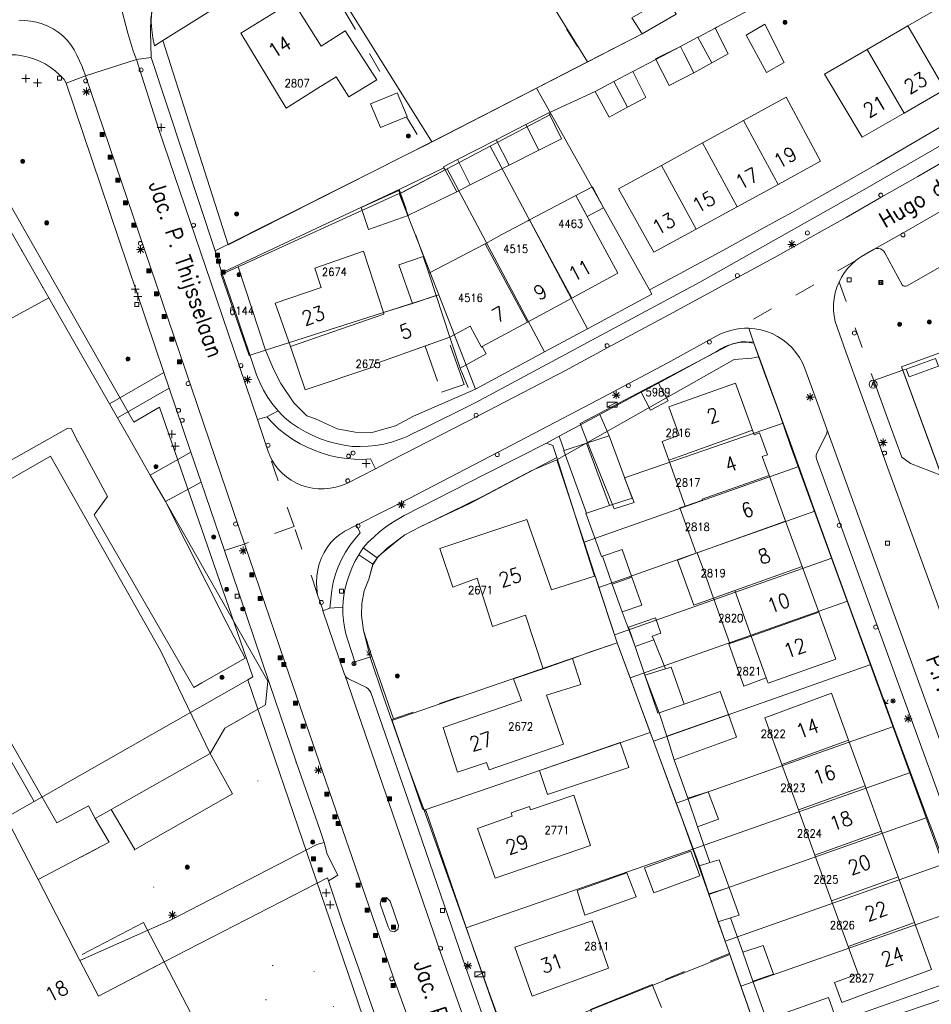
# Model space of a CAD drawing. Header units: metres. Extents: x 3 to 114181, y 112716 to 476231.
# Tile 45 of 90: x 112845 to 112959, y 475206 to 475329. Entities that reach past the tile are written whole.
import ezdxf
from ezdxf.enums import TextEntityAlignment as Align

# ---------------------------------------------------------------- set-up
doc = ezdxf.new("R2010")
doc.units = ezdxf.units.M
doc.header["$MEASUREMENT"] = 0
for name, pattern in [('DGN Style 1', [5.201608, 0.008655, -5.192953]), ('DGN Style 2', [8.654921, 5.192953, -3.461969]), ('DGN Style 3', [12.11689, 8.654921, -3.461969]), ('DGN Style 5', [6.058445, 2.596476, -3.461969])]:
    doc.linetypes.add(name, pattern=pattern)
for name, color, linetype, lineweight in [('Cultuurscheiding BGT', 3, 'DGN Style 1', 0), ('Functie scheiding OTD BGT', 7, 'DGN Style 5', 0), ('Functie scheiding WGD BGT', 7, 'DGN Style 5', 0), ('Hek BGT', 7, 'Continuous', 13), ('Kadasterperceelnummers', 14, 'Continuous', 0), ('Kadasterpercelen', 14, 'Continuous', 13), ('Kant algemeen verharding BGT', 7, 'Continuous', 0), ('Luifel H1 BGT', 1, 'DGN Style 3', 13), ('Onbegroeid terreindeel BGT', 7, 'Continuous', 0), ('Overkapping BGT', 30, 'Continuous', 13), ('Overkapping H1 BGT', 9, 'DGN Style 2', 0), ('Pand BGT', 7, 'Continuous', 13), ('Symbool Afvalbak BGT', 5, 'Continuous', 0), ('Symbool Boom BGT', 3, 'Continuous', 0), ('Symbool Brandkraan BGT', 1, 'Continuous', 0), ('Symbool Brievenbus BGT', 3, 'Continuous', 0), ('Symbool Inspectieput BGT', 5, 'Continuous', 0), ('Symbool Kast BGT', 7, 'Continuous', 0), ('Symbool Kolk BGT', 5, 'Continuous', 0), ('Symbool Lichtmast BGT', 7, 'Continuous', 0), ('Symbool Paal - Steen BGT', 7, 'Continuous', 0), ('Symbool Poller BGT', 5, 'Continuous', 0), ('Symbool Verkeersbordpaal BGT', 7, 'Continuous', 0), ('Symbool Verklikker Transportleiding BGT', 5, 'Continuous', 0), ('Symbool Waterleidingput BGT', 5, 'Continuous', 0), ('Tekst Nummeraanduidingsreeks BGT', 7, 'Continuous', 0), ('Tekst ORL Straatnaam BGT', 3, 'Continuous', 0), ('Tussenmuur BGT', 7, 'Continuous', 13)]:
    doc.layers.add(name, color=color, linetype=linetype, lineweight=lineweight)
doc.styles.add('Style-STANDARD', font='STANDARD.shx')

# ---------------------------------------------------------------- blocks, each defined once
blk = doc.blocks.new('CELQ31')
at = {"layer": 'Symbool Verklikker Transportleiding BGT'}
for p, q in [((0, 0), (-0.025, 0.05)), ((-0.025, 0), (0.025, 0)), ((0, 0), (0.025, 0.05))]:
    blk.add_line(p, q, dxfattribs=at)
blk = doc.blocks.new('CELQ70')
at = {"layer": 'Symbool Kast BGT'}
for p, q in [((-0.062, 0.031), (0.062, 0.031)), ((-0.062, -0.031), (-0.062, 0.031)), ((-0.062, -0.031), (0.062, 0.031)), ((0.062, -0.031), (0.062, 0.031)), ((-0.062, -0.031), (0.062, -0.031))]:
    blk.add_line(p, q, dxfattribs=at)
blk = doc.blocks.new('CELQ49')
at = {"layer": 'Symbool Afvalbak BGT'}
blk.add_circle((0, 0), 0.05, dxfattribs=at)
at = {"layer": 'Symbool Afvalbak BGT', "style": 'Style-STANDARD'}
blk.add_text('A', height=0.0667, dxfattribs=at).set_placement((0.003, 0.003), align=Align.MIDDLE_CENTER)
blk = doc.blocks.new('CELQ21')
at = {"layer": 'Symbool Lichtmast BGT'}
for p, q in [((-0.05, 0), (0.05, 0)), ((0.035, -0.034), (-0.035, 0.034)), ((0.035, 0.034), (-0.035, -0.034)), ((0, 0.053), (0, -0.047))]:
    blk.add_line(p, q, dxfattribs=at)
blk = doc.blocks.new('CELQ42')
at = {"layer": 'Symbool Brandkraan BGT'}
for p, q in [((-0.021, 0.021), (0.021, -0.021)), ((-0.021, -0.021), (0.021, 0.021))]:
    blk.add_line(p, q, dxfattribs=at)
blk.add_circle((0, 0), 0.025, dxfattribs=at)
blk = doc.blocks.new('CELQ72')
at = {"layer": 'Symbool Inspectieput BGT', "flags": 128}
blk.add_lwpolyline([(0.025, 0.025), (-0.025, 0.025), (-0.025, -0.025), (0.025, -0.025)], close=True, dxfattribs=at)
blk = doc.blocks.new('CELQ24_1')
at = {"layer": 'Symbool Kolk BGT'}
blk.add_circle((0, 0), 0.025, dxfattribs=at)
blk = doc.blocks.new('CELQ24_2')
at = {"layer": 'Symbool Waterleidingput BGT'}
blk.add_circle((0, 0), 0.025, dxfattribs=at)
blk = doc.blocks.new('CELQ64')
at = {"layer": 'Symbool Brievenbus BGT'}
for p, q in [((-0.025, 0.031), (0.025, 0.031)), ((-0.025, -0.019), (-0.025, 0.031)), ((-0.025, 0.031), (-0.007, 0.005)), ((-0.025, -0.019), (-0.007, 0.005)), ((0.025, 0.031), (0.007, 0.005)), ((0.007, 0.005), (0.025, -0.019)), ((0.025, 0.031), (0.025, -0.019)), ((0.025, -0.019), (-0.025, -0.019))]:
    blk.add_line(p, q, dxfattribs=at)
blk.add_arc((0, 0.025), 0.0125, 233.7105, 306.2901, dxfattribs=at)
blk = doc.blocks.new('CELA07')
at = {"layer": 'Symbool Boom BGT'}
for radius in [0.025, 0.018, 0.011, 0.00407]:
    blk.add_circle((0, 0), radius, dxfattribs=at)
blk = doc.blocks.new('CELQ30')
at = {"layer": 'Symbool Verkeersbordpaal BGT'}
for p, q in [((-0.05, 0), (0.05, 0)), ((0, 0.05), (0, -0.05))]:
    blk.add_line(p, q, dxfattribs=at)
blk = doc.blocks.new('CELQ20_1')
at = {"layer": 'Symbool Poller BGT', "flags": 128}
for points in [[(-0.025, -0.025), (-0.025, 0.025), (0.025, 0.025), (0.025, -0.025)], [(-0.018, -0.018), (-0.018, 0.018), (0.018, 0.018), (0.018, -0.018)], [(-0.011, -0.011), (-0.011, 0.011), (0.011, 0.011), (0.011, -0.011)], [(-0.004, -0.004), (-0.004, 0.004), (0.004, 0.004), (0.004, -0.004)]]:
    blk.add_lwpolyline(points, close=True, dxfattribs=at)
blk = doc.blocks.new('CELQ20')
at = {"layer": 'Symbool Paal - Steen BGT', "flags": 128}
for points in [[(-0.025, -0.025), (-0.025, 0.025), (0.025, 0.025), (0.025, -0.025)], [(-0.018, -0.018), (-0.018, 0.018), (0.018, 0.018), (0.018, -0.018)], [(-0.011, -0.011), (-0.011, 0.011), (0.011, 0.011), (0.011, -0.011)], [(-0.004, -0.004), (-0.004, 0.004), (0.004, 0.004), (0.004, -0.004)]]:
    blk.add_lwpolyline(points, close=True, dxfattribs=at)

msp = doc.modelspace()

# ---------------------------------------------------------------- linework, layer by layer
at = {"layer": 'Cultuurscheiding BGT', "flags": 128}
for points in [[(112825.35, 475314.85), (112825.85, 475313.97), (112825.75, 475313.91), (112841.51, 475307.07), (112848.96, 475294.07)], [(112852.57, 475276.22), (112849.2, 475274.28)], [(112869.14, 475237.14), (112870.98, 475240.3), (112876.05, 475243.2), (112876.36, 475246.18), (112863.54, 475268.61)], [(112891.85, 475265.94), (112891.06, 475265.4), (112890.3, 475264.81)], [(112879.89, 475236.08), (112871.91, 475232.1)], [(112859.73, 475225.11), (112859.65, 475225.07), (112861.69, 475221.2), (112864.2, 475216.31)], [(112878.34, 475201.5), (112875.99, 475206.64), (112875.95, 475210.63), (112879.53, 475210.61), (112882.97, 475209.63), (112884.29, 475206.48), (112886.83, 475196.21), (112887.2, 475191.75), (112885.04, 475190.96), (112883.49, 475192.29), (112878.34, 475201.5)]]:
    msp.add_lwpolyline(points, dxfattribs=at)
at = {"layer": 'Functie scheiding OTD BGT', "flags": 128}
for points in [[(112876.77, 475345.52), (112892.04, 475319.5)], [(112904.1, 475343.15), (112905.83, 475340.36), (112916.25, 475323.54)], [(112893.68, 475316.71), (112895.83, 475313.05)], [(112892.78, 475307.6), (112892.93, 475307.17), (112893.93, 475304.39), (112895.78, 475299.25)], [(112900.37, 475285.27), (112902.24, 475280.96)], [(112892.04, 475241.47), (112907.04, 475246.46)], [(112847.62, 475221.36), (112855.46, 475225.49), (112856.5, 475226.06), (112854.76, 475228.99)], [(112934.03, 475212.15), (112924.38, 475208.24)]]:
    msp.add_lwpolyline(points, dxfattribs=at)
at = {"layer": 'Functie scheiding WGD BGT', "flags": 128}
for points in [[(112861.78, 475324.12), (112859.92, 475323.85)], [(112853.55, 475321.81), (112851.12, 475320.89)], [(112869.78, 475299.95), (112870.6, 475297.22)], [(112949.83, 475298.73), (112934.87, 475290.16)], [(112947.75, 475296.05), (112952.07, 475283.75)], [(112936.45, 475290.27), (112937.1, 475288.42)], [(112863.36, 475284.73), (112864.03, 475282.79)], [(112877.65, 475279.94), (112876.22, 475279.2)], [(112879.63, 475265.48), (112877.2, 475272.43), (112876.58, 475274.38)], [(112879.63, 475265.48), (112873.43, 475263.32)], [(112882.56, 475256.95), (112882.02, 475258.65), (112879.63, 475265.48)], [(112870.93, 475262.48), (112873.43, 475263.32)], [(112884.09, 475255.27), (112885.72, 475255.4)]]:
    msp.add_lwpolyline(points, dxfattribs=at)
at = {"layer": 'Hek BGT', "flags": 128}
for points in [[(112869.14, 475237.14), (112870.98, 475240.3), (112876.05, 475243.2), (112876.36, 475246.18), (112863.54, 475268.61), (112861.65, 475271.92), (112859.13, 475276.34), (112857.55, 475279.09), (112856.56, 475280.81), (112848.96, 475294.07), (112841.51, 475307.07)], [(112832.89, 475264.97), (112849.2, 475274.28)], [(112854.76, 475228.99), (112853.93, 475230.57), (112849.98, 475228.45), (112830.07, 475263.24)], [(112847.62, 475221.36), (112855.46, 475225.49), (112856.5, 475226.06), (112854.76, 475228.99), (112856.76, 475230.13), (112869.14, 475237.14)], [(112856.76, 475230.13), (112859.73, 475225.11), (112871.91, 475232.1), (112869.14, 475237.14)]]:
    msp.add_lwpolyline(points, dxfattribs=at)
at = {"layer": 'Kadasterpercelen', "linetype": 'Continuous', "flags": 128}
for points in [[(112907.44, 475361.96), (112896.7, 475355.29), (112916.28, 475323.55), (112923.13, 475327.07), (112927.39, 475329.54)], [(112909.94, 475320.3), (112896.86, 475313.58), (112881.74, 475337.8), (112877.7, 475344.26), (112896.48, 475355.66), (112896.7, 475355.29), (112916.28, 475323.55), (112913.28, 475322.01)], [(112876.91, 475345.53), (112877.7, 475344.26), (112881.74, 475337.8), (112863.22, 475326.25), (112862.16, 475325.59), (112861.96, 475326.57), (112861.84, 475327.55), (112861.78, 475328.55), (112861.8, 475329.54), (112861.88, 475330.54), (112862.04, 475331.52), (112862.26, 475332.49), (112862.53, 475333.39), (112862.87, 475334.27), (112863.28, 475335.11), (112863.74, 475335.93), (112864.27, 475336.71), (112864.86, 475337.44), (112865.5, 475338.13), (112866.19, 475338.76), (112866.93, 475339.34), (112873.73, 475343.59)], [(112863.22, 475326.25), (112871.4, 475300.7), (112896.86, 475313.58), (112881.74, 475337.8)], [(112924.35, 475294.54), (112924.05, 475295.08), (112911.77, 475317.04), (112904.12, 475313.02), (112916.3, 475290.19)], [(112873.83, 475246.34), (112874.46, 475246.69), (112862.8, 475280.4), (112859.58, 475278.52), (112837.9, 475316.6), (112808.34, 475299.14), (112821.05, 475276.86), (112847.13, 475231.13)], [(112910.94, 475287.31), (112916.3, 475290.19), (112904.12, 475313.02), (112898.76, 475310.21)], [(112902.29, 475282.65), (112897.71, 475294.43), (112892.78, 475307.1), (112893.14, 475307.26), (112898.76, 475310.21), (112910.94, 475287.31)], [(112872.62, 475297.97), (112892.78, 475307.1), (112897.71, 475294.43), (112876.06, 475287.53)], [(112874.01, 475286.87), (112870.5, 475297), (112872.62, 475297.97), (112876.06, 475287.53)], [(112996.33, 475278.58), (112962.52, 475266.51), (112955.56, 475285.47), (112989.27, 475297.8), (112992.96, 475287.95)], [(112902.29, 475282.65), (112894.56, 475279.27), (112892.32, 475278.09), (112889.22, 475277.2), (112887.28, 475277.3), (112885.01, 475277.72), (112882.29, 475278.95), (112881.23, 475279.32), (112879.61, 475280.94), (112877.97, 475283.37), (112877.05, 475285.18), (112876.06, 475287.53), (112897.71, 475294.43)], [(112915.38, 475278.35), (112916.32, 475276.01), (112934.63, 475286.38), (112936.84, 475286.52), (112937.28, 475286.61), (112937.63, 475286.71), (112937.79, 475286.55), (112937.06, 475288.55), (112936.07, 475288.58), (112935.52, 475288.56), (112934.97, 475288.47), (112934.44, 475288.33), (112933.93, 475288.11), (112926.48, 475284.19)], [(112937.79, 475286.55), (112937.63, 475286.71), (112937.28, 475286.61), (112936.84, 475286.52), (112934.63, 475286.38), (112916.32, 475276.01), (112919.62, 475267.7), (112922.12, 475268.5), (112920.91, 475271.59), (112940.76, 475278.43)], [(112912.48, 475273.84), (112916.32, 475276.01), (112919.62, 475267.7), (112922.12, 475268.5), (112920.91, 475271.59), (112940.76, 475278.43), (112941.51, 475276.36), (112942.72, 475273.01), (112915.87, 475263.55)], [(112762.9, 475243.74), (112786.87, 475196.84), (112790.6, 475198.96), (112847.13, 475231.13), (112821.05, 475276.86)], [(112912.48, 475273.84), (112915.87, 475263.55), (112917.73, 475257.89), (112919.68, 475251.95), (112920.01, 475250.95), (112920.02, 475250.94), (112891.85, 475241.26), (112890.82, 475244.22), (112889.16, 475249.05), (112888.32, 475252.5), (112888.06, 475254.36), (112888.1, 475255.88), (112888.39, 475257.44), (112888.99, 475258.93), (112889.46, 475260.7), (112890.15, 475261.73), (112892.33, 475263.59), (112893.45, 475264.47), (112895.4, 475265.47), (112897.22, 475266.33), (112903.17, 475269.23), (112909.34, 475272.48)], [(112942.72, 475273.01), (112944.73, 475267.41), (112917.73, 475257.89), (112915.87, 475263.55)], [(112946.85, 475261.53), (112944.73, 475267.41), (112917.73, 475257.89), (112919.68, 475251.95)], [(112946.85, 475261.53), (112919.68, 475251.95), (112920.01, 475250.95), (112920.02, 475250.94), (112921.62, 475246.59), (112948.78, 475256.17)], [(112948.78, 475256.17), (112921.62, 475246.59), (112923.55, 475241.34), (112924.13, 475239.77), (112924.54, 475238.66), (112951.7, 475248.23), (112949.28, 475254.78)], [(112891.85, 475241.26), (112893.83, 475235.54), (112895.87, 475230.05), (112924.13, 475239.77), (112923.55, 475241.34), (112921.62, 475246.59), (112920.02, 475250.94)], [(112951.7, 475248.23), (112924.54, 475238.66), (112927.39, 475230.93), (112954.56, 475240.51)], [(112873.83, 475246.34), (112847.13, 475231.13), (112790.6, 475198.96), (112839.68, 475105.85), (112865.61, 475119.54), (112884.12, 475129.19), (112912.24, 475143.57), (112901.26, 475169.86), (112895.12, 475184.93), (112891.38, 475194.98), (112886.34, 475209.74), (112884.11, 475216.34)], [(112954.56, 475240.51), (112927.39, 475230.93), (112928.08, 475229.06), (112929.45, 475225.15), (112956.69, 475234.75)], [(112895.87, 475230.05), (112901.12, 475215.34), (112929.45, 475225.15), (112928.08, 475229.06), (112927.39, 475230.93), (112924.54, 475238.66), (112924.13, 475239.77)], [(112956.69, 475234.75), (112929.45, 475225.15), (112931.45, 475219.49), (112958.77, 475229.12)], [(112958.77, 475229.12), (112931.45, 475219.49), (112933.5, 475213.66), (112960.91, 475223.32), (112959.4, 475227.41)], [(112901.12, 475215.34), (112929.45, 475225.15), (112931.45, 475219.49), (112933.5, 475213.66), (112934.08, 475211.99), (112906.28, 475200.93), (112904.09, 475207)], [(112960.91, 475223.32), (112933.5, 475213.66), (112934.08, 475211.99), (112934.64, 475210.41), (112935.47, 475208.04), (112962.97, 475217.73)], [(112962.97, 475217.73), (112935.47, 475208.04), (112938.19, 475200.32), (112965.81, 475210.05)], [(112906.28, 475200.93), (112934.08, 475211.99), (112934.64, 475210.41), (112935.47, 475208.04), (112938.19, 475200.32), (112939.18, 475197.51), (112939.18, 475197.48), (112911.69, 475186.45), (112909.69, 475191.43)], [(112965.81, 475210.05), (112938.19, 475200.32), (112939.18, 475197.51), (112939.18, 475197.48), (112940.97, 475192.7), (112968.55, 475202.62)]]:
    msp.add_lwpolyline(points, close=True, dxfattribs=at)
msp.add_lwpolyline([(112988.49, 475331.89), (112952.47, 475310.79), (112949.93, 475309.33), (112947.23, 475307.79), (112944.62, 475306.32), (112941.99, 475304.84), (112940.29, 475303.9), (112937.81, 475302.52), (112936.2, 475301.64), (112934.04, 475300.46), (112931.82, 475299.25), (112929.79, 475298.15), (112927.88, 475297.12), (112924.05, 475295.08), (112911.77, 475317.04), (112909.94, 475320.3), (112913.28, 475322.01), (112916.28, 475323.55), (112923.13, 475327.07), (112927.39, 475329.54)], dxfattribs=at)
at = {"layer": 'Kant algemeen verharding BGT', "flags": 128}
for points in [[(112861.78, 475324.12), (112861.68, 475327.35), (112861.71, 475329), (112862.06, 475330.92), (112862.56, 475333.25), (112863.22, 475334.66), (112864.26, 475336.52), (112864.9, 475337.48), (112866.27, 475338.91), (112870.63, 475341.81), (112875.49, 475344.72), (112876.77, 475345.52), (112896.2, 475357.46), (112896.41, 475357.09), (112900.29, 475359.42), (112938.1, 475382.57)], [(112932.25, 475327.78), (112932.47, 475327.89), (112943.29, 475333.68)], [(112859.92, 475323.85), (112859.7, 475324.5), (112859.49, 475325.09), (112858.84, 475327.17), (112858.16, 475329.85)], [(112845.21, 475328.7), (112845.96, 475328.72), (112846.71, 475328.66), (112847.44, 475328.52), (112848.16, 475328.31), (112848.85, 475328.04), (112849.52, 475327.69), (112850.14, 475327.28), (112850.72, 475326.81), (112851.25, 475326.28), (112851.73, 475325.71), (112852.14, 475325.08), (112852.49, 475324.42), (112853.14, 475322.99), (112853.24, 475322.71), (112853.25, 475322.67), (112853.55, 475321.81)], [(113000, 475328.31), (112996.66, 475326.27), (112984.81, 475319.1), (112975.12, 475313.38), (112965.39, 475307.72), (112955.64, 475302.1), (112952.13, 475300.16)], [(112923.13, 475327.07), (112916.25, 475323.54), (112895.83, 475313.05), (112895.4, 475312.83), (112869.78, 475299.95)], [(112921.97, 475322.36), (112924.85, 475323.88), (112927.93, 475325.5)], [(112848.96, 475294.07), (112856.56, 475280.81), (112863.36, 475284.73), (112855.46, 475308.09), (112851.12, 475320.89), (112850.88, 475321.36), (112850.35, 475321.92), (112849.77, 475322.43), (112849.15, 475322.89), (112848.5, 475323.3), (112847.81, 475323.65), (112847.1, 475323.94), (112846.37, 475324.17), (112845.63, 475324.33), (112844.89, 475324.43), (112844.14, 475324.46), (112843.39, 475324.41), (112842.64, 475324.31), (112841.91, 475324.13), (112841.2, 475323.89), (112840.52, 475323.58), (112825.35, 475314.85)], [(112876.58, 475274.38), (112876.38, 475274.88), (112875.04, 475278.86), (112869.24, 475296.04), (112862.72, 475315.12), (112859.92, 475323.85), (112853.55, 475321.81)], [(112869.78, 475299.95), (112861.78, 475324.12)], [(112873.43, 475263.32), (112857.31, 475310.78), (112853.55, 475321.81)], [(113000, 475321.26), (112995.65, 475318.61), (112988.21, 475314.15), (112977.6, 475307.9), (112966.95, 475301.71), (112956.26, 475295.59), (112956.09, 475295.52), (112955.91, 475295.52), (112955.74, 475295.59), (112955.62, 475295.72), (112953.46, 475299.7), (112953.32, 475299.91), (112953.13, 475300.09), (112952.9, 475300.21), (112952.65, 475300.26), (112952.39, 475300.25), (112952.13, 475300.16), (112950.55, 475299.24), (112950.19, 475299), (112949.83, 475298.73)], [(112971.5, 475319.48), (112950.97, 475307.65), (112930.35, 475296.02), (112902.24, 475280.96), (112895.47, 475277.59), (112894.57, 475277.15), (112893.67, 475276.72), (112892.75, 475276.35), (112891.81, 475276.04), (112890.84, 475275.8), (112889.86, 475275.63), (112888.88, 475275.52), (112887.88, 475275.48), (112886.89, 475275.51), (112885.87, 475275.65), (112884.87, 475275.85), (112883.88, 475276.12), (112882.91, 475276.46), (112881.97, 475276.86), (112881.05, 475277.32), (112880.17, 475277.84), (112879.32, 475278.42), (112878.51, 475279.05), (112878.07, 475279.49), (112877.65, 475279.94)], [(112908.59, 475315.73), (112911.46, 475317.21), (112917.25, 475319.86)], [(112870.6, 475297.22), (112871.54, 475297.65), (112892.78, 475307.6), (112898.36, 475310.34), (112898.3, 475310.44), (112900.05, 475311.35)], [(112962.06, 475311.81), (112957.57, 475309.23), (112953.07, 475306.7), (112948.62, 475304.12), (112944.15, 475301.6), (112939.66, 475299.11), (112935.14, 475296.67), (112927.01, 475292.25), (112918.85, 475287.88), (112913.53, 475285.01), (112908.18, 475282.19), (112902.81, 475279.41), (112891.78, 475273.74), (112889.81, 475272.71), (112886.24, 475270.88), (112885.55, 475270.61), (112884.85, 475270.4), (112884.12, 475270.27), (112883.38, 475270.21), (112882.65, 475270.21), (112881.91, 475270.3), (112881.19, 475270.45), (112880.49, 475270.67), (112879.86, 475270.95), (112879.25, 475271.29), (112878.69, 475271.69), (112878.16, 475272.14), (112877.69, 475272.64), (112877.26, 475273.18), (112876.89, 475273.76), (112876.58, 475274.38)], [(112988.25, 475178.99), (112987.27, 475180.72), (112972.04, 475222.75), (112959.87, 475256.23), (112953.69, 475273.26), (112952.34, 475277.01), (112948.59, 475287.33), (112947.26, 475291.12), (112947.13, 475291.83), (112947.06, 475292.55), (112947.06, 475293.27), (112947.13, 475293.99), (112947.27, 475294.69), (112947.48, 475295.39), (112947.75, 475296.05), (112948.06, 475296.66), (112948.43, 475297.24), (112948.85, 475297.77), (112949.32, 475298.27), (112949.83, 475298.73)], [(112877.65, 475279.94), (112876.97, 475280.76), (112876.36, 475281.62), (112875.81, 475282.53), (112875.33, 475283.48), (112874.92, 475284.46), (112872.43, 475291.91), (112870.6, 475297.22)], [(112848.96, 475294.07), (112826.63, 475281.92), (112826.42, 475281.62), (112834.11, 475268.07), (112851.34, 475277.78), (112851.76, 475277.74), (112852.57, 475276.22)], [(112934.87, 475290.16), (112934.17, 475290.01), (112933.49, 475289.79), (112932.84, 475289.52), (112926.24, 475285.92), (112917.57, 475281.3), (112909.6, 475277.1), (112904.11, 475274.25), (112893.99, 475269.01), (112887.42, 475265.67), (112887.87, 475264.7), (112887.21, 475263.93), (112886.6, 475263.13), (112886.05, 475262.28), (112885.57, 475261.39), (112885.15, 475260.47), (112884.81, 475259.52), (112884.53, 475258.55), (112884.33, 475257.56), (112884.09, 475255.27)], [(112934.87, 475290.16), (112935.39, 475290.23), (112935.92, 475290.27), (112936.45, 475290.27), (112937.2, 475290.21), (112937.95, 475290.07), (112938.68, 475289.87), (112939.38, 475289.6), (112940.06, 475289.25), (112940.71, 475288.83), (112941.31, 475288.36), (112941.86, 475287.83), (112942.35, 475287.24), (112942.79, 475286.62), (112943.16, 475285.95), (112943.47, 475285.25), (112944.88, 475281.39), (112946.2, 475277.66), (112981.04, 475181.82), (112982.24, 475178.45)], [(112925.16, 475283.43), (112932.43, 475287.37), (112932.95, 475287.7), (112933.5, 475287.98), (112934.07, 475288.21), (112934.66, 475288.37), (112935.27, 475288.48), (112935.88, 475288.52), (112936.49, 475288.5), (112937.1, 475288.42)], [(112937.1, 475288.42), (112938.39, 475284.78), (112940.31, 475279.62), (112941.65, 475275.7), (112960.99, 475222.59), (112978.85, 475173.36), (112979.37, 475171.77)], [(112956.13, 475285.17), (112959.81, 475286.49)], [(112955.73, 475285.02), (112952.07, 475283.75), (112954.17, 475277.98), (112955.59, 475274.17), (112956.69, 475273.35), (112960.54, 475271.89)], [(112866.74, 475274.8), (112864.03, 475282.79), (112857.55, 475279.09), (112859.13, 475276.34), (112861.65, 475271.92), (112866.74, 475274.8)], [(112885.72, 475255.4), (112885.76, 475256.15), (112885.85, 475256.89), (112885.99, 475257.63), (112886.22, 475258.54), (112886.5, 475259.42), (112886.84, 475260.29), (112887.24, 475261.13), (112887.7, 475261.94), (112888.25, 475262.81), (112888.9, 475263.52), (112889.58, 475264.18), (112890.3, 475264.81), (112891.06, 475265.4), (112891.85, 475265.94), (112893.38, 475266.86), (112903.51, 475272.04), (112907.55, 475274.09), (112911.18, 475275.93), (112912.74, 475276.77), (112917.85, 475279.48), (112923.02, 475282.27)], [(112857.55, 475279.09), (112856.56, 475280.81)], [(112875.04, 475278.86), (112876.22, 475279.2)], [(112876.22, 475279.2), (112876.96, 475278.41), (112877.74, 475277.68), (112878.58, 475277), (112879.47, 475276.39), (112880.39, 475275.84), (112881.35, 475275.36), (112882.35, 475274.95), (112883.28, 475274.61), (112884.24, 475274.34), (112885.21, 475274.13), (112886.2, 475273.99), (112887.19, 475273.91), (112888.18, 475273.89), (112889.18, 475273.95), (112889.81, 475272.71)], [(112946.2, 475277.66), (112946.24, 475277.42), (112946.21, 475277.18), (112946.11, 475276.95), (112944.93, 475274.57), (112944.87, 475274.37), (112944.87, 475274.16), (112944.93, 475273.95), (112963.65, 475222.48), (112977.43, 475184.49), (112977.57, 475184.25), (112977.75, 475184.04), (112977.96, 475183.88), (112980.53, 475182.41), (112980.75, 475182.25), (112980.92, 475182.05), (112981.04, 475181.82)], [(112863.54, 475268.61), (112871.21, 475253.42), (112873.52, 475249.04), (112868.1, 475245.94), (112867.09, 475245.37), (112854.64, 475266.94), (112856.29, 475269.24), (112852.57, 475276.22)], [(112911.18, 475275.93), (112911.95, 475275.61), (112912.47, 475274.13)], [(112866.74, 475274.8), (112868.03, 475271.05)], [(112912.47, 475274.13), (112901.58, 475268.39), (112895.4, 475265.47), (112893.45, 475264.47), (112891.28, 475262.77), (112890.01, 475261.59)], [(112863.54, 475268.61), (112861.65, 475271.92)], [(112879.89, 475236.08), (112876.56, 475245.86), (112870.93, 475262.48), (112868.03, 475271.05), (112863.54, 475268.61)], [(112882.56, 475256.95), (112882.45, 475257.73), (112882.43, 475258.52), (112882.47, 475259.3), (112882.59, 475260.08), (112882.78, 475260.85), (112883.05, 475261.59), (112883.38, 475262.26), (112883.78, 475262.89), (112884.24, 475263.48), (112884.76, 475264.02), (112885.34, 475264.5), (112885.96, 475264.92), (112887.42, 475265.67)], [(112873.43, 475263.32), (112879.04, 475246.83), (112888.95, 475218.09), (112891.99, 475209.21), (112894.43, 475202.55), (112897.01, 475195.51), (112899.63, 475188.49), (112902.06, 475182.14), (112903.67, 475178.02), (112908.09, 475166.96), (112910.45, 475161.3), (112912.88, 475155.67), (112915.09, 475150.53)], [(112890.01, 475261.59), (112888.25, 475262.81)], [(112887.7, 475261.94), (112889.47, 475260.77)], [(112889.47, 475260.77), (112888.99, 475258.93), (112888.39, 475257.44), (112888.1, 475255.88), (112888.06, 475254.36), (112888.32, 475252.5), (112889.34, 475249.26)], [(112921.33, 475152.43), (112919.77, 475156.06), (112919.67, 475156.3), (112916.33, 475164.01), (112913.63, 475170.52), (112910.72, 475177.82), (112908.48, 475183.59), (112905.5, 475191.41), (112901.42, 475202.4), (112897.92, 475212.27), (112885.95, 475246.94), (112885.94, 475246.99), (112884.59, 475250.93), (112883.24, 475254.95), (112883.2, 475255.07), (112882.56, 475256.95)], [(112926.04, 475150.68), (112922.63, 475159.36), (112919.74, 475166.31), (112916.06, 475175.28), (112912.48, 475184.52), (112908.76, 475194.12), (112906.29, 475200.64), (112902.37, 475211.77), (112896.13, 475229.9), (112895.66, 475230.21), (112891.84, 475241.37), (112892.04, 475241.47), (112889.34, 475249.26), (112887.2, 475248.6), (112886.36, 475251.31), (112886.11, 475252.1), (112885.93, 475252.92), (112885.8, 475253.74), (112885.73, 475254.57), (112885.72, 475255.4)], [(112884.09, 475255.27), (112883.24, 475254.95)], [(112919.67, 475156.3), (112919.63, 475156.49), (112919.64, 475156.68), (112919.68, 475156.86), (112920.66, 475159.35), (112920.66, 475159.67), (112920.58, 475159.98), (112916.31, 475170.2), (112913.21, 475177.76), (112910.2, 475185.66), (112906.91, 475194.21), (112903.45, 475203.57), (112900.7, 475211.44), (112894.28, 475230.21), (112889.2, 475244.76), (112889.07, 475244.99), (112888.9, 475245.19), (112888.69, 475245.36), (112886.43, 475246.45), (112886.22, 475246.57), (112886.06, 475246.74), (112885.95, 475246.94)], [(112883.37, 475226.01), (112882.88, 475227.49), (112879.89, 475236.08)], [(112883.37, 475226.01), (112883.75, 475224.53), (112885.1, 475221.92), (112883.93, 475221.22)], [(112900.35, 475176.4), (112900.03, 475177.2), (112898.28, 475181.6), (112897.16, 475184.59), (112891.61, 475199.25), (112889.64, 475204.71), (112887.71, 475210.2), (112885.68, 475215.98), (112883.93, 475221.22)], [(112891.18, 475219.14), (112891.65, 475218.69), (112892.66, 475215.65), (112892.59, 475215.11), (112892.14, 475214.82), (112891.62, 475214.97), (112891.4, 475215.46), (112890.4, 475218.32), (112890.55, 475218.95), (112891.18, 475219.14)]]:
    msp.add_lwpolyline(points, dxfattribs=at)
at = {"layer": 'Luifel H1 BGT', "flags": 128}
for points in [[(112927.93, 475325.5), (112924.81, 475323.94)], [(112928.36, 475324.64), (112927.93, 475325.5)], [(112929.6, 475322.18), (112928.36, 475324.64)], [(112924.81, 475323.94), (112924.85, 475323.88)], [(112924.85, 475323.88), (112926.49, 475320.61)], [(112926.49, 475320.61), (112929.6, 475322.18)], [(112911.46, 475317.21), (112908.59, 475315.73)], [(112913.03, 475313.96), (112911.46, 475317.21)], [(112908.59, 475315.73), (112910.23, 475312.54)], [(112910.23, 475312.54), (112913.03, 475313.96)], [(112900.05, 475311.35), (112898.3, 475310.44)], [(112901.65, 475308.19), (112900.05, 475311.35)], [(112898.5, 475310.08), (112892.93, 475307.17)], [(112898.3, 475310.44), (112898.36, 475310.34)], [(112898.36, 475310.34), (112898.5, 475310.08)], [(112899.96, 475307.34), (112898.5, 475310.08)], [(112899.96, 475307.34), (112901.65, 475308.19)], [(112892.73, 475307.47), (112888.03, 475305.35)], [(112892.86, 475307.13), (112892.73, 475307.47)], [(112892.93, 475307.17), (112892.86, 475307.13)], [(112893.87, 475304.37), (112892.86, 475307.13)], [(112893.93, 475304.39), (112899.96, 475307.34)], [(112916.94, 475307.96), (112914.84, 475306.85)], [(112918.32, 475305.33), (112916.94, 475307.96)], [(112914.84, 475306.85), (112916.08, 475304.57)], [(112888.03, 475305.35), (112888.93, 475302.6)], [(112916.08, 475304.57), (112916.27, 475304.22)], [(112916.27, 475304.22), (112918.32, 475305.33)], [(112888.93, 475302.6), (112893.87, 475304.37)], [(112893.87, 475304.37), (112893.93, 475304.39)], [(112929.9, 475262.15), (112927.54, 475261.31)], [(112930.02, 475262.2), (112929.9, 475262.15)], [(112930.91, 475259.74), (112930.02, 475262.2)], [(112927.54, 475261.31), (112929.57, 475255.67)], [(112932.05, 475256.56), (112930.91, 475259.74)], [(112929.57, 475255.67), (112932.05, 475256.56)], [(112934.57, 475257.46), (112932.05, 475256.56)], [(112932.05, 475256.56), (112934.08, 475250.86)], [(112934.72, 475257.51), (112934.57, 475257.46)], [(112936.77, 475251.81), (112934.72, 475257.51)], [(112924.81, 475254.08), (112921.42, 475252.92)], [(112925.46, 475252.18), (112924.81, 475254.08)], [(112921.42, 475252.92), (112922.24, 475250.5)], [(112924.4, 475251.81), (112925.46, 475252.18)], [(112924.59, 475251.33), (112924.4, 475251.81)], [(112936.77, 475251.81), (112934.08, 475250.86)], [(112938.65, 475246.57), (112936.77, 475251.81)], [(112922.24, 475250.5), (112923.16, 475250.82)], [(112923.16, 475250.82), (112924.59, 475251.33)], [(112934.08, 475250.86), (112933.96, 475250.82)], [(112933.96, 475250.82), (112935.83, 475245.56)], [(112926.77, 475247.92), (112926.03, 475247.7)], [(112928.38, 475243.31), (112926.77, 475247.92)], [(112926.03, 475247.7), (112923.47, 475246.92)], [(112923.47, 475246.92), (112925.1, 475242.17)], [(112935.83, 475245.56), (112938.65, 475246.57)], [(112925.24, 475242.22), (112928.38, 475243.31)], [(112925.1, 475242.17), (112925.24, 475242.22)], [(112860.82, 475216), (112852.61, 475211.72)], [(112863.39, 475211.07), (112860.82, 475216)], [(112852.61, 475211.72), (112852.85, 475211.25)], [(112852.85, 475211.25), (112855.17, 475206.78)], [(112855.17, 475206.78), (112863.39, 475211.07)]]:
    msp.add_lwpolyline(points, dxfattribs=at)
at = {"layer": 'Onbegroeid terreindeel BGT', "flags": 128}
for points in [[(112919.02, 475276.84), (112917.85, 475279.48)], [(112912.74, 475276.77), (112913.39, 475274.98)], [(112854.76, 475228.99), (112853.93, 475230.57), (112849.98, 475228.45), (112830.07, 475263.24), (112832.89, 475264.97), (112849.2, 475274.28)], [(112849.2, 475274.28), (112862.92, 475250.01), (112869.14, 475237.14)], [(112917.19, 475259.29), (112912.47, 475274.12), (112912.47, 475274.13)], [(112916.16, 475267.18), (112916.1, 475267.16), (112918.05, 475261.75), (112918.16, 475261.79)], [(112889.47, 475260.77), (112890.01, 475261.59)], [(112920.62, 475254.82), (112922.24, 475250.5)], [(112930.28, 475223.08), (112920.01, 475250.95)], [(112923.47, 475246.92), (112925.24, 475242.22)], [(112869.14, 475237.14), (112856.76, 475230.13)], [(112869.14, 475237.14), (112871.91, 475232.1)], [(112927.15, 475236.34), (112928.83, 475231.54)], [(112871.91, 475232.1), (112859.73, 475225.11)], [(112859.73, 475225.11), (112856.76, 475230.13), (112854.76, 475228.99)], [(112930.05, 475227.96), (112931.61, 475223.49)], [(112864.2, 475216.31), (112882.46, 475225.76), (112883.37, 475226.01)], [(112883.93, 475221.22), (112883.81, 475221.6), (112863.39, 475211.07)], [(112864.2, 475216.31), (112852.85, 475211.25)], [(112932.65, 475216.07), (112934.03, 475212.15), (112939.18, 475197.51)], [(112935.7, 475212.29), (112934.18, 475216.57)], [(112938.67, 475203.87), (112936.96, 475208.67)]]:
    msp.add_lwpolyline(points, dxfattribs=at)
at = {"layer": 'Overkapping BGT', "flags": 128}
msp.add_lwpolyline([(112899.09, 475289.17), (112900.37, 475285.27), (112903.64, 475287.07), (112903.15, 475287.98)], dxfattribs=at)
at = {"layer": 'Overkapping H1 BGT', "flags": 128}
for points in [[(112900.88, 475283.26), (112898.83, 475289.07), (112895.99, 475288.05), (112898.05, 475282.29)], [(112898.05, 475282.29), (112900.88, 475283.26)]]:
    msp.add_lwpolyline(points, dxfattribs=at)
at = {"layer": 'Pand BGT', "flags": 128}
for points in [[(112879.45, 475331.14), (112872.97, 475327.16), (112878.64, 475317.77), (112882.6, 475320.27), (112884.87, 475321.71), (112886.45, 475319.21), (112889.99, 475321.31), (112886.03, 475327.44), (112883.01, 475325.52), (112879.45, 475331.14)], [(112927.4, 475329.53), (112926.13, 475331.55), (112921.84, 475329.05), (112923.13, 475327.07)], [(112961.41, 475330.99), (112956.34, 475328.06)], [(112927.4, 475329.53), (112923.13, 475327.07)], [(112936.14, 475326.91), (112938.68, 475322.22), (112940.9, 475323.48), (112938.47, 475328.28), (112936.14, 475326.91)], [(112956.34, 475328.06), (112951.27, 475325.12)], [(112927.93, 475325.5), (112930.11, 475326.65), (112930.2, 475326.7), (112932.25, 475327.78)], [(112931.85, 475323.43), (112933.9, 475324.56), (112932.25, 475327.78)], [(112927.93, 475325.5), (112928.36, 475324.64), (112929.6, 475322.18), (112931.85, 475323.43)], [(112951.27, 475325.12), (112945.92, 475322.02), (112950.64, 475314.14), (112955.88, 475317.17)], [(112917.25, 475319.86), (112919.61, 475321.11), (112921.97, 475322.36)], [(112921.3, 475317.89), (112923.61, 475319.11), (112921.97, 475322.36)], [(112892.04, 475319.5), (112889.18, 475318.31), (112890.42, 475315.35), (112893.68, 475316.71), (112893.74, 475316.73), (112892.5, 475319.69), (112892.04, 475319.5)], [(112917.25, 475319.86), (112918.99, 475316.67), (112921.3, 475317.89)], [(112955.88, 475317.17), (112960.95, 475320.11)], [(112940.14, 475308.26), (112945.44, 475311.15), (112941.14, 475319.15), (112935.8, 475316.23)], [(112900.05, 475311.35), (112904.88, 475313.83), (112908.59, 475315.73)], [(112906.49, 475310.65), (112910.23, 475312.54), (112908.59, 475315.73)], [(112935.8, 475316.23), (112930.67, 475313.43)], [(112930.67, 475313.43), (112925.55, 475310.63)], [(112900.05, 475311.35), (112901.65, 475308.19), (112906.49, 475310.65)], [(112925.55, 475310.63), (112920.18, 475307.7), (112924.6, 475299.78), (112929.89, 475302.67)], [(112935.02, 475305.46), (112940.14, 475308.26)], [(112914.36, 475294.05), (112920.09, 475297.16), (112916.27, 475304.22), (112914.84, 475306.85), (112909.07, 475303.81)], [(112929.89, 475302.67), (112935.02, 475305.46)], [(112909.07, 475303.81), (112908.83, 475303.68), (112905.59, 475301.99), (112903.49, 475300.83)], [(112903.49, 475300.83), (112903.41, 475300.78), (112896.47, 475297.14)], [(112890.8, 475292.23), (112888.31, 475299.91), (112882.22, 475297.79), (112883.03, 475295.38), (112877.28, 475293.4), (112879.16, 475287.98)], [(112896.47, 475297.14), (112895.78, 475299.25), (112892.71, 475298.22), (112894.43, 475293.38)], [(112908.8, 475291.04), (112914.36, 475294.05)], [(112894.43, 475293.38), (112890.8, 475292.23)], [(112903.15, 475287.98), (112908.8, 475291.04)], [(112903.15, 475287.98), (112903.06, 475287.93), (112901.65, 475290.54), (112899.09, 475289.17)], [(112879.16, 475287.98), (112881.03, 475282.57), (112889.74, 475285.49), (112889.63, 475285.78), (112899.09, 475289.17)], [(112959.81, 475286.49), (112960.17, 475285.52), (112956.49, 475284.19), (112956.13, 475285.17)], [(112955.73, 475285.02), (112956.13, 475285.17)], [(112960.54, 475271.89), (112960.17, 475272.92), (112955.73, 475285.02)], [(112923.02, 475282.27), (112925.16, 475283.43)], [(112923.02, 475282.27), (112924.18, 475280.04), (112926.39, 475281.2), (112925.16, 475283.43)], [(112936.94, 475277.53), (112934.8, 475283.4), (112926.48, 475280.47), (112927.76, 475276.9), (112925.64, 475276.14), (112926.48, 475273.77)], [(112939, 475271.86), (112938.14, 475274.23), (112938.79, 475274.47), (112937.8, 475277.21), (112937.14, 475276.97), (112936.94, 475277.53)], [(112919.03, 475268.11), (112921.9, 475269.03), (112919.02, 475276.84), (112916.18, 475275.9)], [(112916.18, 475275.9), (112913.39, 475274.98), (112913.34, 475274.96), (112916.16, 475267.18), (112919.03, 475268.11)], [(112926.48, 475273.77), (112928.51, 475268.05)], [(112941.06, 475266.17), (112939, 475271.86)], [(112928.51, 475268.05), (112927.86, 475267.83), (112929.9, 475262.15), (112930.02, 475262.2)], [(112914.41, 475248.98), (112916.68, 475249.85), (112920.01, 475250.95), (112917.26, 475259.32), (112917.19, 475259.29), (112911.81, 475257.58), (112908.71, 475266.38), (112897.85, 475262.76), (112899.47, 475257.92), (112902.49, 475259.06), (112904.43, 475252.98), (112908.53, 475254.41), (112910.77, 475247.7)], [(112943.13, 475260.49), (112941.06, 475266.17)], [(112921.85, 475259.16), (112920.62, 475262.63), (112918.16, 475261.79), (112919.39, 475258.31)], [(112930.02, 475262.2), (112930.91, 475259.74), (112932.05, 475256.56), (112934.72, 475257.51)], [(112945.2, 475254.8), (112943.13, 475260.49)], [(112919.39, 475258.31), (112920.62, 475254.82), (112923.09, 475255.68), (112921.85, 475259.16)], [(112934.72, 475257.51), (112936.77, 475251.81)], [(112936.77, 475251.81), (112938.65, 475246.57), (112938.88, 475245.93), (112947.33, 475248.93), (112945.2, 475254.8)], [(112923.16, 475250.82), (112922.24, 475250.5), (112923.47, 475246.92), (112926.03, 475247.7), (112924.59, 475251.33), (112923.16, 475250.82)], [(112910.77, 475247.7), (112907.04, 475246.46), (112908.03, 475243.75), (112898.24, 475240.37), (112900.04, 475234.79), (112903.68, 475236.01), (112904.02, 475235.07), (112913.28, 475238.31), (112911.19, 475244.42), (112915.45, 475245.77), (112914.41, 475248.98)], [(112933.91, 475242.02), (112932.88, 475244.88), (112928.38, 475243.31), (112925.24, 475242.22), (112926.2, 475239.28)], [(112948.94, 475238.79), (112946.81, 475244.67), (112938.47, 475241.6), (112940.59, 475235.77)], [(112926.2, 475239.28), (112927.15, 475236.34), (112934.94, 475239.15), (112933.91, 475242.02)], [(112911.28, 475231.99), (112921.46, 475235.38), (112920.4, 475238.49), (112910.31, 475235.02), (112911.28, 475231.99)], [(112950.99, 475233.1), (112948.94, 475238.79)], [(112852.85, 475211.25), (112847.62, 475221.36), (112839.24, 475237.54), (112831.81, 475233.69), (112831.01, 475235.23), (112821.46, 475230.29), (112835.73, 475202.92), (112843.22, 475206.83), (112845.89, 475201.7)], [(112940.59, 475235.77), (112942.66, 475230.08)], [(112906.76, 475229.71), (112906.9, 475229.28), (112902.55, 475227.77), (112904.78, 475221.55), (112916.68, 475225.64), (112914.58, 475231.94), (112909.17, 475230.07), (112909.03, 475230.49), (112906.76, 475229.71)], [(112932.68, 475228.9), (112931.37, 475232.34), (112928.83, 475231.54), (112930.05, 475227.96), (112932.68, 475228.9)], [(112953.05, 475227.41), (112950.99, 475233.1)], [(112942.66, 475230.08), (112944.73, 475224.4)], [(112955.11, 475221.71), (112953.05, 475227.41)], [(112929.22, 475224.93), (112923.44, 475222.82), (112924.58, 475219.71), (112930.35, 475221.83), (112929.22, 475224.93)], [(112934.01, 475220.38), (112932.75, 475223.84), (112931.61, 475223.49), (112930.28, 475223.08), (112931.47, 475219.57)], [(112944.73, 475224.4), (112946.79, 475218.71)], [(112922.4, 475219.2), (112921.2, 475222.23), (112914.99, 475220.02), (112915.96, 475216.93), (112922.4, 475219.2)], [(112957.16, 475216.02), (112955.11, 475221.71)], [(112931.47, 475219.57), (112932.65, 475216.07), (112934.18, 475216.57), (112935.26, 475216.92), (112934.01, 475220.38)], [(112946.79, 475218.71), (112948.86, 475213.02)], [(112916.88, 475216.22), (112907.23, 475212.94), (112909.39, 475206.78), (112918.91, 475210.29), (112916.88, 475216.22)], [(112948.86, 475213.02), (112950.11, 475209.59), (112947.16, 475208.52), (112948.07, 475206.02), (112951.01, 475207.11), (112959.29, 475210.15), (112957.16, 475216.02)], [(112936.96, 475208.67), (112939.53, 475209.53), (112938.27, 475213.15), (112935.7, 475212.29), (112936.96, 475208.67)], [(112863.39, 475211.07), (112855.17, 475206.78), (112852.85, 475211.25)], [(112863.39, 475211.07), (112863.43, 475210.99), (112893.02, 475154.07), (112893.65, 475154.4), (112893.85, 475154.02), (112882.15, 475147.92)], [(112925.54, 475205.4), (112924.38, 475208.24), (112916.69, 475205.13), (112917.84, 475202.28)], [(112947.44, 475203.78), (112946.41, 475206.63), (112938.67, 475203.87), (112939.7, 475200.98)], [(112964.79, 475201.27), (112962.69, 475207.11), (112954.22, 475204.2), (112956.37, 475198.24)]]:
    msp.add_lwpolyline(points, dxfattribs=at)
at = {"layer": 'Tussenmuur BGT', "flags": 128}
for points in [[(112960.95, 475320.11), (112956.34, 475328.06)], [(112931.85, 475323.43), (112930.11, 475326.65)], [(112951.27, 475325.12), (112955.88, 475317.17)], [(112921.3, 475317.89), (112919.61, 475321.11)], [(112940.14, 475308.26), (112935.8, 475316.23)], [(112906.49, 475310.65), (112904.88, 475313.83)], [(112935.02, 475305.46), (112930.67, 475313.43)], [(112929.89, 475302.67), (112925.55, 475310.63)], [(112914.36, 475294.05), (112909.07, 475303.81)], [(112908.8, 475291.04), (112903.49, 475300.83)], [(112896.47, 475297.14), (112897.39, 475294.36)], [(112897.39, 475294.36), (112894.43, 475293.38)], [(112899.09, 475289.17), (112897.39, 475294.36)], [(112879.16, 475287.98), (112890.86, 475292.04), (112890.8, 475292.23)], [(112936.94, 475277.53), (112928.61, 475274.54), (112926.48, 475273.77)], [(112916.18, 475275.9), (112919.03, 475268.11)], [(112939, 475271.86), (112930.64, 475268.9), (112930.67, 475268.79), (112928.51, 475268.05)], [(112930.02, 475262.2), (112932.69, 475263.17), (112941.06, 475266.17)], [(112943.13, 475260.49), (112934.72, 475257.51)], [(112921.85, 475259.16), (112919.39, 475258.31)], [(112936.77, 475251.81), (112945.2, 475254.8)], [(112914.41, 475248.98), (112910.77, 475247.7)], [(112933.91, 475242.02), (112926.2, 475239.28)], [(112948.94, 475238.79), (112940.59, 475235.77)], [(112950.99, 475233.1), (112942.66, 475230.08)], [(112953.05, 475227.41), (112944.73, 475224.4)], [(112955.11, 475221.71), (112946.79, 475218.71)], [(112931.47, 475219.57), (112934.01, 475220.38)], [(112948.86, 475213.02), (112957.16, 475216.02)]]:
    msp.add_lwpolyline(points, dxfattribs=at)

# ---------------------------------------------------------------- block references
at = {"layer": 'Symbool Afvalbak BGT', "xscale": 10, "yscale": 10, "zscale": 10}
msp.add_blockref('CELQ49', (112951.99, 475283.27), dxfattribs=at)
at = {"layer": 'Symbool Boom BGT', "xscale": 10, "yscale": 10, "zscale": 10}
for p in [(112940.99, 475328.49), (112893.91, 475314.3), (112845.71, 475311.15), (112872.45, 475304.54), (112848.71, 475303.45), (112872.73, 475296.99), (112955.3, 475290.78), (112959.02, 475291.04), (112858.85, 475286.45), (112862.35, 475272.99), (112869.59, 475264.2), (112871.21, 475257.63), (112873.22, 475255.19), (112870.63, 475246.65), (112892.54, 475246.83), (112881.95, 475226.05), (112866.27, 475222.92)]:
    msp.add_blockref('CELA07', p, dxfattribs=at)
at = {"layer": 'Symbool Brandkraan BGT', "xscale": 10, "yscale": 10, "zscale": 10}
for p in [(112887.1, 475248.36), (112954.5, 475243.69)]:
    msp.add_blockref('CELQ42', p, dxfattribs=at)
at = {"layer": 'Symbool Brievenbus BGT', "xscale": 10, "yscale": 10, "zscale": 10}
msp.add_blockref('CELQ64', (112952.95, 475295.92), dxfattribs=at)
at = {"layer": 'Symbool Inspectieput BGT', "xscale": 10, "yscale": 10, "zscale": 10}
for p in [(112850.29, 475321.54), (112949.02, 475296.33), (112859.96, 475293.24), (112953.79, 475263.43), (112872.5, 475256.77), (112885.56, 475257.4), (112898.17, 475217.51)]:
    msp.add_blockref('CELQ72', p, dxfattribs=at)
at = {"layer": 'Symbool Kast BGT', "xscale": 10, "yscale": 10, "zscale": 10}
for p in [(112919.39, 475280.71), (112902.85, 475209.54)]:
    msp.add_blockref('CELQ70', p, dxfattribs=at)
at = {"layer": 'Symbool Kolk BGT', "xscale": 10, "yscale": 10, "zscale": 10}
for p in [(112860.51, 475322.56), (112853.56, 475321.19), (112952.96, 475306.91), (112867.06, 475303.15), (112955.73, 475301.94), (112860.42, 475300.87), (112935.03, 475296.85), (112931.54, 475288.55), (112918.75, 475288.09), (112872.99, 475285.61), (112866.37, 475283.35), (112921.42, 475283.09), (112902.37, 475279.4), (112876.37, 475275.65), (112905.02, 475274.48), (112953.42, 475274.68), (112886.34, 475271.21), (112872.32, 475265.8), (112887.62, 475265.55), (112947.76, 475265.64), (112883.04, 475256), (112952.32, 475252.93), (112897.93, 475212.78), (112891.83, 475208.96)]:
    msp.add_blockref('CELQ24_1', p, dxfattribs=at)
at = {"layer": 'Symbool Lichtmast BGT', "xscale": 10, "yscale": 10, "zscale": 10}
for p in [(112853.67, 475319.82), (112941.84, 475300.76), (112860.44, 475300.1), (112873.8, 475283.85), (112919.9, 475281.92), (112944.12, 475281.65), (112953.25, 475275.98), (112893.05, 475268.2), (112873.26, 475262.45), (112956.37, 475241.48), (112882.66, 475235.04), (112864.42, 475216.94), (112901.35, 475210.59)]:
    msp.add_blockref('CELQ21', p, dxfattribs=at)
at = {"layer": 'Symbool Paal - Steen BGT', "xscale": 10, "yscale": 10, "zscale": 10}
for p in [(112855.65, 475314.48), (112856.63, 475311.65), (112857.6, 475308.8), (112858.55, 475305.96), (112859.6, 475303.16), (112870.05, 475299.41), (112870.19, 475298.65), (112861.47, 475297.46), (112870.78, 475297.3), (112862.43, 475294.59), (112863.39, 475291.76), (112864.35, 475288.91), (112865.32, 475286.08), (112874.36, 475259.46), (112875.37, 475256.51), (112877.88, 475249.09), (112879.82, 475243.4), (112880.77, 475240.56), (112881.74, 475237.73), (112883.7, 475232.04), (112884.71, 475229.22), (112882.04, 475223.97), (112882.87, 475222.59), (112887.65, 475220.66), (112890.87, 475218.83), (112888.77, 475217.54), (112892.05, 475215.44), (112889.82, 475214.4), (112890.93, 475211.29), (112892.01, 475208.14)]:
    msp.add_blockref('CELQ20', p, dxfattribs=at)
at = {"layer": 'Symbool Poller BGT', "xscale": 10, "yscale": 10, "zscale": 10}
for p in [(112878.36, 475248.26), (112885.66, 475248.75), (112891.56, 475231.48), (112885.12, 475228.38)]:
    msp.add_blockref('CELQ20_1', p, dxfattribs=at)
at = {"layer": 'Symbool Verkeersbordpaal BGT', "xscale": 10, "yscale": 10, "zscale": 10}
for p in [(112846.09, 475321.5), (112847.55, 475320.94), (112863.02, 475315.38), (112859.77, 475295.16), (112860.08, 475294.26), (112864.34, 475277.05), (112864.77, 475275.53), (112888.65, 475273.36), (112883.62, 475219.72), (112884.12, 475218.22)]:
    msp.add_blockref('CELQ30', p, dxfattribs=at)
at = {"layer": 'Symbool Verklikker Transportleiding BGT', "xscale": 10, "yscale": 10, "zscale": 10}
for p in [(112888.97, 475249.44), (112953.61, 475243.37)]:
    msp.add_blockref('CELQ31', p, dxfattribs=at)
at = {"layer": 'Symbool Waterleidingput BGT', "xscale": 10, "yscale": 10, "zscale": 10}
for p in [(112943.78, 475302.18), (112949.66, 475289.68), (112865.18, 475280.01), (112865.64, 475278.77), (112886.43, 475274.29), (112887.01, 475274.68)]:
    msp.add_blockref('CELQ24_2', p, dxfattribs=at)

# ---------------------------------------------------------------- texts
at = {"layer": 'Kadasterperceelnummers', "linetype": 'Continuous', "lineweight": 0, "style": 'Style-STANDARD'}
for s, p in [('2807', (112880.01, 475320.91)), ('4463', (112914.2, 475303.34)), ('4515', (112907.33, 475300.18)), ('2674', (112884.67, 475297.31)), ('4516', (112901.66, 475294.07)), ('6144', (112873.07, 475292.47)), ('2675', (112888.88, 475285.82)), ('5989', (112925.12, 475282.29)), ('2816', (112927.62, 475277.21)), ('2817', (112928.87, 475270.99)), ('2818', (112930.02, 475265.45)), ('2819', (112932.01, 475259.68)), ('2671', (112902.93, 475257.55)), ('2820', (112934.21, 475254.06)), ('2821', (112936.46, 475247.41)), ('2672', (112907.95, 475240.5)), ('2822', (112939.51, 475239.58)), ('2823', (112941.97, 475232.83)), ('2771', (112912.48, 475227.56)), ('2824', (112944.04, 475227.12)), ('2825', (112946.1, 475221.39)), ('2826', (112948.16, 475215.68)), ('2811', (112917.46, 475213.04)), ('2827', (112950.55, 475209.03))]:
    msp.add_text(s, height=1, dxfattribs=at).set_placement(p, align=Align.MIDDLE_CENTER)
at = {"layer": 'Tekst Nummeraanduidingsreeks BGT', "linetype": 'Continuous', "lineweight": 0, "style": 'Style-STANDARD'}
for s, rotation, p in [('14', 31.6, (112877.82, 475325.44)), ('23', 30.1, (112957.29, 475320.94)), ('21', 30.1, (112952.2, 475317.99)), ('19', 28.6, (112941.01, 475311.64)), ('17', 28.6, (112936.21, 475309.02)), ('15', 28.6, (112930.82, 475306.08)), ('13', 28.6, (112925.82, 475303.35)), ('11', 28.5, (112915.35, 475297.49)), ('9', 28.4, (112910.4, 475294.81)), ('23', 19.1, (112882.01, 475291.87)), ('7', 28.5, (112905.2, 475291.99)), ('5', 19.7, (112893.55, 475289.89)), ('2', 20, (112932, 475279.37)), ('4', 20, (112934.2, 475273.31)), ('6', 20, (112936.28, 475267.58)), ('8', 20, (112938.38, 475261.8)), ('25', 17.7, (112906.63, 475259.14)), ('10', 20, (112940.17, 475255.95)), ('12', 20, (112942.22, 475250.32)), ('14', 19.9, (112943.79, 475240.29)), ('27', 17.9, (112902.97, 475238.64)), ('16', 19.9, (112945.89, 475234.47)), ('18', 19.9, (112947.97, 475228.72)), ('29', 19.8, (112907.49, 475225.77)), ('20', 19.9, (112950.28, 475223.23)), ('22', 19.9, (112952.37, 475217.44)), ('24', 19.9, (112954.42, 475211.77)), ('31', 19.3, (112911.8, 475210.9)), ('18', 27.4, (112849.95, 475207.43))]:
    msp.add_text(s, height=1.8, rotation=rotation, dxfattribs=at).set_placement(p, align=Align.MIDDLE_CENTER)
at = {"layer": 'Tekst ORL Straatnaam BGT', "linetype": 'Continuous', "lineweight": 0, "style": 'Style-STANDARD'}
for s, rotation, p in [('Hugo de Vriesstraat', 30.7182, (112952.99, 475303.6)), ('Jac. P. Thijsselaan', 288.9061, (112862.41, 475308.61)), ('P.F. von Sieboldlaan', 289.939, (112959.52, 475249.35)), ('Jac. P. Thijsselaan', 288.9061, (112895.5, 475211.2))]:
    msp.add_text(s, height=2, rotation=rotation, dxfattribs=at).set_placement(p, align=Align.MIDDLE_LEFT)

doc.saveas('drawing.dxf')
